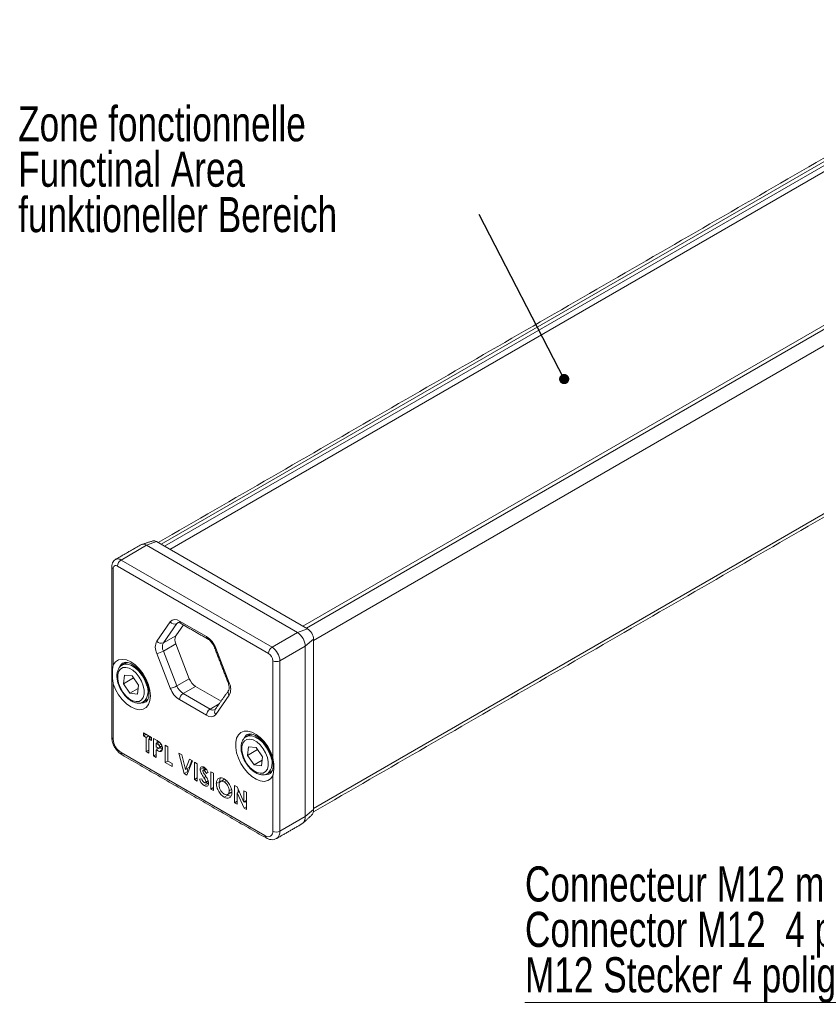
# Model space of a CAD drawing. Header units: millimetres. Extents: x 15 to 405, y 45 to 287.
# Tile 2 of 8: x 163 to 242, y 45 to 143. Entities that reach past the tile are written whole.
import ezdxf

# ---------------------------------------------------------------- set-up
doc = ezdxf.new("R2010")
doc.units = ezdxf.units.MM
doc.styles.add('SLDTEXTSTYLE0', font='TXT', dxfattribs={"width": 0.75})
doc.dimstyles.new('SLDDIMSTYLE2', dxfattribs={"dimtxt": 0, "dimasz": 1.016, "dimexe": 0, "dimexo": 0.0625, "dimgap": 0, "dimtad": 0, "dimtih": 1, "dimtoh": 1, "dimdec": 0, "dimrnd": 1e-09, "dimzin": 0, "dimdsep": 46, "dimtxsty": 'Standard', "dimblk1": 'DOT', "dimblk2": 'DOT', "dimsah": 1, "dimcen": 0.09, "dimadec": 0, "dimazin": 0, "dimtfac": 1.016, "dimtdec": 0, "dimtofl": 0, "dimtmove": 0, "dimatfit": 3, "dimldrblk": 'DOT', "dimfxl": 0, "dimtolj": 1, "dimtzin": 0, "dimarcsym": 0})

# ---------------------------------------------------------------- blocks, each defined once
blk = doc.blocks.new('SW_NOTE_0')
at = {"color": 0, "linetype": 'Continuous', "lineweight": 0, "char_height": 3.5, "attachment_point": 1, "style": 'SLDTEXTSTYLE0'}
for s, insert in [('Zone fonctionnelle', (-45.974, 10.795)), ('Functinal Area', (-45.974, 6.269)), ('funktioneller Bereich', (-45.974, 1.743))]:
    blk.add_mtext(s, dxfattribs=dict(at, insert=insert))
blk = doc.blocks.new('_DOT')
at = {"color": 0, "linetype": 'ByBlock', "lineweight": -2}
blk.add_line((-0.5, 0), (-1, 0), dxfattribs=at)
at = {"color": 0, "linetype": 'ByBlock', "const_width": 0.5}
blk.add_lwpolyline([(-0.25, 0, 1), (0.25, 0, 1)], format="xyb", close=True, dxfattribs=at)
blk = doc.blocks.new('SW_NOTE_1')
at = {"color": 0, "linetype": 'Continuous', "lineweight": 0}
for p, q in [((-68.214, 0), (0, 0)), ((0, 0), (-68.214, 0)), ((-68.214, 0), (0, 0)), ((0, 0), (-68.214, 0)), ((-68.214, 0), (0, 0)), ((0, 0), (-68.214, 0))]:
    blk.add_line(p, q, dxfattribs=at)
at = {"color": 0, "linetype": 'Continuous', "lineweight": 0, "char_height": 3.5, "attachment_point": 1, "style": 'SLDTEXTSTYLE0'}
for s, insert in [('Connecteur M12 mâle 4 pôles', (-68.212, 13.566)), ('Connector M12  4 poles male', (-68.212, 9.04)), ('M12 Stecker 4 polig', (-68.212, 4.514))]:
    blk.add_mtext(s, dxfattribs=dict(at, insert=insert))

msp = doc.modelspace()

# ---------------------------------------------------------------- linework, layer by layer
at = {"color": 7, "linetype": 'Continuous', "lineweight": 15}
for p, q in [((267.1669, 143.1247), (176.7987, 90.9563)), ((177.1523, 90.7522), (267.5205, 142.9206)), ((177.6827, 90.446), (267.5912, 142.3491)), ((190.9409, 82.7922), (281.3091, 134.9607)), ((191.2944, 82.5881), (281.6626, 134.7566)), ((282.3697, 133.5318), (192.0015, 81.3633)), ((192.0015, 64.6243), (282.3697, 116.7927)), ((172.8035, 89.3847), (175.3365, 90.847)), ((175.3365, 90.847), (176.3391, 91.2216)), ((190.3979, 82.1523), (175.3365, 90.847)), ((176.3391, 91.2216), (191.4005, 82.5269)), ((172.8035, 89.3847), (187.8649, 80.69)), ((172.0257, 88.5274), (172.0257, 78.9295)), ((187.5114, 80.0776), (172.45, 88.7724)), ((176.3677, 81.3053), (177.7149, 83.2221)), ((178.3746, 83.0453), (177.0274, 81.1285)), ((179.0174, 82.9135), (178.2649, 81.8429)), ((178.5056, 83.1209), (178.3746, 83.0453)), ((178.6335, 83.3043), (181.3279, 81.7488)), ((191.4005, 82.5269), (190.3979, 82.1523)), ((178.2649, 81.8429), (177.0274, 81.1285)), ((187.8649, 80.69), (190.3979, 82.1523)), ((192.0015, 81.4858), (191.1757, 80.805)), ((192.0015, 81.4858), (192.0015, 64.5018)), ((178.2649, 81.0263), (177.0274, 80.312)), ((178.2649, 81.0263), (179.6121, 77.554)), ((182.2465, 80.6061), (183.5937, 77.1338)), ((188.6427, 79.3428), (191.1757, 80.805)), ((191.1757, 63.821), (191.1757, 80.805)), ((177.7149, 76.6082), (176.3677, 80.0805)), ((177.0274, 80.312), (178.3746, 76.8396)), ((187.9356, 69.7449), (187.9356, 79.3428)), ((188.6427, 79.3428), (188.6427, 62.3587)), ((173.1455, 77.9212), (173.0393, 77.0477)), ((174.0481, 77.6301), (173.0393, 77.0477)), ((173.8998, 77.847), (173.1455, 77.9212)), ((174.5477, 76.8992), (173.8998, 77.847)), ((179.6121, 77.554), (178.3746, 76.8396)), ((172.0257, 77.0585), (172.0257, 71.5433)), ((173.0393, 77.0477), (173.6872, 76.1)), ((174.5081, 76.5739), (173.6872, 76.1)), ((174.4415, 76.0257), (174.5477, 76.8992)), ((180.2245, 76.7922), (178.987, 76.0779)), ((180.2245, 76.7922), (182.7775, 75.3184)), ((173.6872, 76.1), (174.4415, 76.0257)), ((178.987, 76.0779), (181.6815, 74.5224)), ((183.5937, 75.909), (182.2465, 73.9921)), ((175.0327, 75.2352), (175.0566, 75.2496)), ((181.3279, 73.91), (178.6335, 75.4655)), ((182.5845, 75.0437), (181.6815, 74.5224)), ((175.0333, 72.174), (175.8392, 71.7088)), ((175.0333, 71.8638), (175.0333, 72.174)), ((175.302, 72.0189), (175.0333, 71.8638)), ((175.302, 71.7087), (175.0333, 71.8638)), ((175.5706, 71.8638), (175.302, 71.7087)), ((175.302, 70.2906), (175.302, 71.7087)), ((175.8392, 71.7087), (175.5706, 71.5536)), ((175.6555, 71.6026), (175.6555, 71.8148)), ((175.8392, 71.7088), (175.8392, 71.3985)), ((175.5706, 71.5536), (175.5706, 70.1355)), ((175.8392, 71.3985), (175.5706, 71.5536)), ((176.0503, 71.5869), (176.3501, 71.4138)), ((176.0503, 69.8586), (176.0503, 71.5869)), ((176.5739, 71.2688), (176.319, 71.1216)), ((176.319, 71.1216), (176.319, 70.7671)), ((176.4035, 71.0728), (176.319, 71.1216)), ((176.319, 70.7671), (176.414, 70.7122)), ((176.6725, 70.661), (176.319, 70.4569)), ((176.6361, 71.2071), (176.4035, 71.0728)), ((176.4039, 71.1706), (176.4039, 71.379)), ((176.4039, 70.5059), (176.4039, 70.7181)), ((176.793, 71.0435), (176.5939, 70.9286)), ((176.8766, 70.8643), (176.6644, 70.7418)), ((177.2016, 70.9223), (177.4703, 70.7672)), ((177.2016, 69.1939), (177.2016, 70.9223)), ((177.4703, 70.7672), (177.4703, 69.3491)), ((185.5199, 70.7777), (185.4136, 69.9041)), ((186.2741, 70.7034), (185.5199, 70.7777)), ((186.9221, 69.7557), (186.2741, 70.7034)), ((172.8035, 70.1961), (187.1578, 61.9096)), ((175.5706, 70.4457), (175.302, 70.2906)), ((175.5706, 70.1355), (175.302, 70.2906)), ((176.319, 70.0136), (176.0503, 69.8586)), ((176.319, 69.7035), (176.0503, 69.8586)), ((176.319, 70.4569), (176.319, 69.7035)), ((176.9163, 70.476), (176.6239, 70.3071)), ((178.5736, 70.1302), (178.8605, 69.9646)), ((179.1154, 68.0891), (178.5736, 70.1302)), ((178.8605, 69.9646), (179.2452, 68.5148)), ((186.4224, 70.4865), (185.4136, 69.9041)), ((185.4136, 69.9041), (186.0616, 68.9564)), ((186.8158, 68.8822), (186.9221, 69.7557)), ((177.4703, 69.349), (177.2016, 69.1939)), ((177.8924, 68.7951), (177.2016, 69.1939)), ((177.4703, 69.3491), (177.8924, 69.1054)), ((177.8924, 69.1054), (177.8924, 68.7951)), ((179.2452, 68.5148), (179.6308, 69.5199)), ((179.5988, 68.7189), (179.2452, 68.5148)), ((179.9168, 69.3548), (179.3741, 67.9398)), ((179.5988, 68.7189), (179.8561, 69.3899)), ((179.6308, 69.5199), (179.9168, 69.3548)), ((180.1183, 69.2385), (180.3869, 69.0834)), ((180.1183, 67.5102), (180.1183, 69.2385)), ((180.3869, 69.0834), (180.3869, 67.3551)), ((181.0475, 68.7163), (180.694, 68.5122)), ((186.8825, 69.4303), (186.0616, 68.9564)), ((186.0616, 68.9564), (186.8158, 68.8822)), ((179.4689, 68.2932), (179.1154, 68.0891)), ((179.3741, 67.9398), (179.1154, 68.0891)), ((179.4689, 68.2932), (179.3882, 68.5974)), ((179.5023, 68.274), (179.4689, 68.2932)), ((181.273, 67.8044), (181.0711, 67.6879)), ((181.2934, 68.5363), (181.0837, 68.4153)), ((181.4913, 68.2247), (181.299, 68.1137)), ((181.4999, 68.21), (181.299, 68.1137)), ((181.7685, 68.2859), (182.0372, 68.1308)), ((181.7685, 66.5575), (181.7685, 68.2859)), ((182.0372, 68.1308), (182.0372, 66.4024)), ((187.4071, 68.0916), (187.431, 68.106)), ((187.9356, 62.3587), (187.9356, 67.8739)), ((180.3869, 67.6653), (180.1183, 67.5102)), ((180.3869, 67.3551), (180.1183, 67.5102)), ((180.6172, 67.5459), (180.8535, 67.5733)), ((181.4424, 67.1097), (181.0888, 66.9056)), ((181.484, 67.399), (181.2696, 67.2752)), ((182.6593, 67.3163), (182.3058, 67.1122)), ((183.3018, 67.3889), (183.0817, 67.2619)), ((184.1287, 66.9234), (184.3707, 66.7837)), ((184.1287, 65.195), (184.1287, 66.9234)), ((184.3707, 66.7837), (185.0498, 65.2543)), ((182.0372, 66.7126), (181.7685, 66.5575)), ((182.0372, 66.4024), (181.7685, 66.5575)), ((183.4416, 65.9556), (183.088, 65.7515)), ((183.8228, 66.5019), (183.5914, 66.3683)), ((184.5917, 66.286), (184.3973, 66.1738)), ((184.3973, 66.1738), (184.3973, 65.0399)), ((185.0746, 64.6489), (184.3973, 66.1738)), ((184.4823, 66.2228), (184.4823, 66.5323)), ((185.0498, 66.3916), (185.3184, 66.2366)), ((185.0498, 65.2543), (185.0498, 66.3916)), ((185.3184, 66.2366), (185.3184, 64.5082)), ((184.3973, 65.3501), (184.1287, 65.195)), ((184.3973, 65.0399), (184.1287, 65.195)), ((185.3184, 65.4094), (185.0498, 65.2543)), ((185.3184, 64.7896), (185.0746, 64.6489)), ((185.3184, 65.1002), (185.2091, 65.3463)), ((185.3184, 64.5082), (185.0746, 64.6489)), ((188.6427, 62.3587), (191.1757, 63.821)), ((192.0015, 64.5018), (191.1757, 63.821))]:
    msp.add_line(p, q, dxfattribs=at)
at = {"color": 7, "linetype": 'Continuous', "lineweight": 15, "flags": 128}
for points in [[(182.1339, 80.6294), (182.1359, 80.6253), (182.1562, 80.6112), (182.1935, 80.6047), (182.2465, 80.6061)], [(172.0257, 78.9295), (172.2522, 79.2323), (172.5571, 79.4204), (172.9248, 79.4839), (173.3367, 79.4198), (173.7718, 79.2313), (174.2081, 78.928), (174.6232, 78.5253), (174.9962, 78.0436), (175.308, 77.5076), (175.5428, 76.9444), (175.6886, 76.3826), (175.738, 75.8509)], [(175.0182, 76.8529), (174.845, 77.2989), (174.6002, 77.7228), (174.3004, 78.0956), (173.966, 78.3919), (173.6199, 78.5915), (173.2856, 78.6809), (172.986, 78.6539), (172.7413, 78.5124), (172.5684, 78.2661), (172.4789, 77.9316), (172.4791, 77.5318), (172.5688, 77.094), (172.742, 76.648), (172.9868, 76.2242), (173.2866, 75.8514), (173.621, 75.5551), (173.9671, 75.3554), (174.3014, 75.2661), (174.601, 75.293), (174.8457, 75.4345), (175.0186, 75.6809), (175.108, 76.0154), (175.1079, 76.4151), (175.0182, 76.8529)], [(175.3583, 76.9389), (175.1715, 77.4244), (174.9093, 77.888), (174.5881, 78.3006), (174.228, 78.6362), (173.8518, 78.8737), (173.483, 78.9982), (173.1448, 79.0019), (172.9022, 78.9126)], [(175.738, 75.8509), (175.6886, 75.3763), (175.5428, 74.9829), (175.308, 74.6908), (174.9962, 74.5147), (174.6232, 74.4637), (174.2081, 74.5403), (173.7718, 74.7406), (173.3367, 75.0545), (172.9248, 75.466), (172.5571, 75.9542), (172.2522, 76.4942), (172.0257, 77.0585)], [(183.4811, 77.1571), (183.4832, 77.153), (183.5034, 77.1389), (183.5407, 77.1324), (183.5937, 77.1338)], [(174.7953, 75.1256), (175.0508, 75.1438), (175.2777, 75.2323)], [(187.9356, 67.8739), (187.7198, 67.581), (187.4312, 67.3936), (187.0834, 67.3204), (186.6927, 67.3648), (186.2774, 67.5248), (185.8569, 67.7928), (185.451, 68.1564), (185.0787, 68.5985), (184.7575, 69.0982), (184.5024, 69.6323), (184.3254, 70.1756), (184.2348, 70.7028), (184.2348, 71.189), (184.3254, 71.6115), (184.5024, 71.9504), (184.7575, 72.19), (185.0787, 72.3189), (185.451, 72.3311), (185.8569, 72.226), (186.2774, 72.0086), (186.6927, 71.6891), (187.0834, 71.2824), (187.4312, 70.8076), (187.7198, 70.2869), (187.9356, 69.7449)], [(187.7326, 69.7953), (187.5459, 70.2809), (187.2837, 70.7445), (186.9624, 71.157), (186.6024, 71.4926), (186.2262, 71.7301), (185.8574, 71.8546), (185.5192, 71.8584), (185.2766, 71.769)], [(187.3926, 69.7094), (187.2194, 70.1554), (186.9746, 70.5792), (186.6748, 70.952), (186.3404, 71.2483), (185.9943, 71.4479), (185.66, 71.5373), (185.3603, 71.5104), (185.1157, 71.3689), (184.9428, 71.1225), (184.8533, 70.788), (184.8535, 70.3883), (184.9432, 69.9505), (185.1163, 69.5044), (185.3612, 69.0806), (185.661, 68.7078), (185.9953, 68.4115), (186.3414, 68.2119), (186.6757, 68.1225), (186.9754, 68.1495), (187.22, 68.291), (187.393, 68.5373), (187.4824, 68.8718), (187.4823, 69.2716), (187.3926, 69.7094)], [(187.1696, 67.982), (187.4252, 68.0003), (187.652, 68.0887)]]:
    msp.add_lwpolyline(points, dxfattribs=at)
at = {"color": 7, "linetype": 'Continuous', "lineweight": 15}
for centre, radius, start, end in [((176.0809, 90.8484), 0.4538, 55.327041, 104.091962), ((175.0143, 90.3972), 0.5533, 54.382423, 114.307119), ((172.4829, 88.9487), 0.5412, 53.671775, 115.34705), ((173.2176, 88.7374), 0.7684, 122.605478, 177.394522), ((172.1295, 88.7564), 0.2515, 185.710496, 245.623974), ((172.2844, 88.5693), 0.262, 50.796715, 189.214037), ((178.2162, 82.7935), 0.6595, 50.751832, 139.467204), ((178.154, 83.5415), 0.543, 216.025685, 293.972043), ((178.6622, 82.848), 0.3488, 119.896167, 145.5403), ((178.8785, 83.2772), 0.2465, 173.701152, 234.986667), ((190.6966, 81.4265), 1.3063, 2.605478, 57.394522), ((179.0815, 81.4346), 0.913, 153.43643, 206.56357), ((181.5792, 81.7243), 0.2525, 174.438561, 233.628466), ((180.0863, 79.8102), 2.3021, 20.227114, 57.362029), ((189.487, 80.7282), 1.6905, 2.605478, 57.394522), ((177.5926, 80.6929), 1.3695, 153.43643, 206.56357), ((176.8068, 81.6246), 0.543, 216.025685, 293.972043), ((177.844, 80.7202), 0.913, 153.43643, 206.56357), ((188.279, 80.0427), 0.7684, 122.605478, 177.394522), ((186.954, 79.2659), 1.6905, 2.605478, 57.394522), ((176.0765, 81.9663), 1.9082, 278.777932, 299.890465), ((187.0145, 79.3009), 0.9221, 2.605478, 57.394522), ((173.4539, 78.4051), 0.8405, 121.271735, 154.277703), ((188.2892, 80.0251), 0.7685, 242.609672, 297.390328), ((181.0522, 78.0846), 1.5348, 200.227114, 237.362029), ((174.0238, 76.3056), 1.4771, 314.361905, 25.387441), ((177.4237, 78.494), 1.9082, 278.777932, 299.890465), ((179.8751, 77.4041), 2.3021, 200.227114, 237.362029), ((179.8148, 77.3703), 1.5348, 200.227114, 237.362029), ((182.3688, 76.5214), 1.3695, 333.43643, 26.56357), ((179.4011, 75.4305), 0.7684, 122.605478, 177.394522), ((183.896, 76.1921), 0.4142, 149.816854, 223.115744), ((182.0955, 73.8751), 0.7684, 122.605478, 177.394522), ((181.7452, 74.4208), 0.6595, 230.751832, 319.467204), ((181.9749, 74.9345), 0.5059, 234.551473, 293.933902), ((182.5314, 74.2733), 0.4002, 148.269431, 224.616946), ((172.1295, 71.7724), 0.2515, 185.694799, 245.625342), ((185.8282, 71.2615), 0.8405, 121.271735, 154.277703), ((173.7145, 71.6202), 1.6905, 182.605478, 237.394522), ((173.0486, 70.1691), 0.2465, 173.701152, 234.986667), ((186.3982, 69.1621), 1.4771, 314.361905, 25.387441), ((190.3917, 63.7344), 0.7888, 305.013333, 6.298848), ((191.283, 64.443), 0.7209, 315.905592, 4.676285), ((187.3956, 61.8793), 0.2397, 172.742255, 235.962727), ((187.4615, 62.2818), 0.4804, 230.796715, 9.214037), ((188.2892, 63.0411), 0.7685, 242.609672, 297.390328), ((187.841, 62.28), 0.8056, 305.849959, 5.607129)]:
    msp.add_arc(centre, radius, start, end, dxfattribs=at)
for points in [[(266.7759, 143.2371), (176.5059, 91.1253)], [(191.978, 64.2724), (282.1626, 116.3349)], [(175.9704, 91.2886), (174.8595, 90.9336)], [(174.7866, 90.9015), (172.2536, 89.4392)], [(171.8793, 88.7315), (171.8793, 71.7474)], [(178.737, 83.0753), (181.4315, 81.5199)], [(182.1339, 80.6294), (183.4811, 77.1571)], [(173.3661, 79.1804), (172.9079, 78.9159)], [(183.5382, 76.4006), (182.1909, 74.4838)], [(175.0327, 75.2352), (175.4833, 75.4953)], [(185.7405, 72.0369), (185.2822, 71.7723)], [(176.6248, 70.647), (176.9017, 70.8068)], [(172.9071, 69.9672), (187.2614, 61.6806)], [(181.2558, 68.5807), (180.9915, 68.4282)], [(187.4071, 68.0916), (187.8577, 68.3518)], [(181.23, 67.1944), (181.5046, 67.3529)], [(181.4424, 67.1097), (181.2866, 67.227)], [(183.0754, 67.505), (182.7218, 67.3009)], [(183.4416, 65.9556), (183.3697, 66.0146)], [(183.442, 66.0272), (183.7955, 66.2313)], [(190.9378, 63.1568), (191.8008, 63.9414)], [(188.3113, 61.6262), (190.8443, 63.0884)]]:
    msp.add_open_spline(points, degree=1, dxfattribs=at)
for points, knots in [([(172.2578, 89.4269), (172.1982, 89.3911), (172.0623, 89.3096), (171.9369, 89.0921), (171.884, 88.8896), (171.8803, 88.7669), (171.8793, 88.7315)], [0, 0, 0, 0, 0.2470527, 0.562414, 0.8737195, 1, 1, 1, 1]), ([(178.4894, 83.1498), (178.4884, 83.1501), (178.4861, 83.1506), (178.5552, 83.1607), (178.6767, 83.1037), (178.737, 83.0753)], [0, 0, 0, 0, 0.287806, 0.6460846, 1, 1, 1, 1]), ([(181.4315, 81.5199), (181.4654, 81.4987), (181.5647, 81.4365), (181.748, 81.2693), (181.946, 81.0131), (182.0701, 80.7866), (182.1218, 80.6592), (182.1339, 80.6294)], [0, 0, 0, 0, 0.1343706, 0.3940459, 0.6611231, 0.9206381, 1, 1, 1, 1]), ([(172.0257, 77.0585), (172.0255, 77.06), (172.0127, 77.1352), (171.9914, 77.2842), (171.9693, 77.5041), (171.9554, 77.7211), (171.9495, 77.9033), (171.948, 78.0809), (171.9506, 78.2538), (171.9603, 78.4493), (171.9774, 78.6392), (171.9998, 78.7973), (172.018, 78.8931), (172.0255, 78.9283), (172.0257, 78.9295)], [0, 0, 0, 0, 0.0021215, 0.1104059, 0.21893, 0.3281524, 0.4376262, 0.5000001, 0.6082854, 0.716828, 0.826109, 0.9356299, 0.9978785, 1, 1, 1, 1]), ([(172.9048, 78.9037), (172.8866, 78.8962), (172.771, 78.8491), (172.6153, 78.6644), (172.4602, 78.3725), (172.3878, 78.0098), (172.3951, 77.5965), (172.486, 77.1492), (172.6552, 76.6959), (172.8923, 76.2622), (173.1851, 75.8702), (173.5199, 75.5401), (173.8822, 75.2901), (174.2454, 75.1405), (174.5868, 75.1005), (174.8654, 75.1385), (175.0024, 75.2303), (175.0551, 75.2656)], [0, 0, 0, 0, 0.0127935, 0.0813165, 0.1495988, 0.2207023, 0.2948558, 0.3701889, 0.445377, 0.5204014, 0.5955069, 0.6709251, 0.7469768, 0.8238826, 0.8928416, 0.9588046, 1, 1, 1, 1]), ([(173.0239, 79.1186), (173.0617, 79.14), (173.1427, 79.186), (173.3321, 79.1958), (173.5938, 79.1419), (173.903, 78.9997), (174.2378, 78.7649), (174.569, 78.4501), (174.8783, 78.0681), (175.1482, 77.6369), (175.3637, 77.1788), (175.5123, 76.7208), (175.5826, 76.3403), (175.5891, 76.1331), (175.5916, 76.055)], [0, 0, 0, 0, 0.07519205, 0.16127273, 0.24319851, 0.33066298, 0.41748948, 0.50482184, 0.59301711, 0.68180761, 0.77077061, 0.85934638, 0.94704267, 1, 1, 1, 1]), ([(183.4811, 77.1571), (183.4995, 77.1056), (183.5536, 76.9545), (183.5955, 76.719), (183.5857, 76.5046), (183.552, 76.4215), (183.5406, 76.4043), (183.5382, 76.4006)], [0, 0, 0, 0, 0.1394909, 0.4096484, 0.6721901, 0.9299621, 1, 1, 1, 1]), ([(175.5916, 76.055), (175.5898, 75.9928), (175.5846, 75.8119), (175.5308, 75.5642), (175.4246, 75.3612), (175.3443, 75.264), (175.2826, 75.2403), (175.271, 75.2359)], [0, 0, 0, 0, 0.1378326, 0.4003089, 0.663346, 0.9371218, 1, 1, 1, 1]), ([(182.1909, 74.4838), (182.1878, 74.4796), (182.1818, 74.472), (182.18, 74.4725), (182.1791, 74.4727)], [0, 0, 0, 0, 0.53953292, 1, 1, 1, 1]), ([(171.8793, 71.7474), (171.8824, 71.6739), (171.8909, 71.4713), (171.978, 71.1285), (172.1542, 70.7394), (172.4001, 70.3858), (172.659, 70.1261), (172.8386, 70.0111), (172.9071, 69.9672)], [0, 0, 0, 0, 0.1090913, 0.3006701, 0.4920555, 0.6841656, 0.8794744, 1, 1, 1, 1]), ([(185.2792, 71.7601), (185.261, 71.7527), (185.1454, 71.7056), (184.9896, 71.5209), (184.8346, 71.2289), (184.7621, 70.8662), (184.7694, 70.4529), (184.8604, 70.0056), (185.0295, 69.5524), (185.2667, 69.1186), (185.5594, 68.7267), (185.8942, 68.3965), (186.2565, 68.1465), (186.6197, 67.9969), (186.9611, 67.9569), (187.2398, 67.995), (187.3768, 68.0867), (187.4295, 68.122)], [0, 0, 0, 0, 0.0127935, 0.0813165, 0.1495988, 0.2207023, 0.2948558, 0.3701889, 0.445377, 0.5204014, 0.5955069, 0.6709251, 0.7469768, 0.8238826, 0.8928416, 0.9588046, 1, 1, 1, 1]), ([(185.3983, 71.975), (185.4361, 71.9965), (185.5171, 72.0424), (185.7064, 72.0522), (185.9682, 71.9984), (186.2774, 71.8561), (186.6121, 71.6213), (186.9434, 71.3065), (187.2527, 70.9245), (187.5226, 70.4933), (187.7381, 70.0353), (187.8867, 69.5772), (187.957, 69.1967), (187.9635, 68.9895), (187.966, 68.9114)], [0, 0, 0, 0, 0.075192, 0.1612727, 0.2431985, 0.330663, 0.4174895, 0.5048218, 0.5930171, 0.6818076, 0.7707706, 0.8593464, 0.9470427, 1, 1, 1, 1]), ([(176.3501, 71.4138), (176.4274, 71.3685), (176.5811, 71.2784), (176.7947, 71.0744), (176.9172, 70.8067), (176.9277, 70.6599), (176.933, 70.5864)], [0, 0, 0, 0, 0.2818219, 0.5601999, 0.779681, 1, 1, 1, 1]), ([(176.5939, 70.9286), (176.5592, 70.961), (176.4971, 71.0191), (176.4322, 71.0563), (176.4035, 71.0728)], [0, 0, 0, 0, 0.5585255, 1, 1, 1, 1]), ([(176.414, 70.7122), (176.4713, 70.6773), (176.5429, 70.6336), (176.6166, 70.6395), (176.6448, 70.6597), (176.6618, 70.695), (176.6635, 70.7262), (176.6644, 70.7418)], [0, 0, 0, 0, 0.4993563, 0.6245405, 0.7496889, 0.8747929, 1, 1, 1, 1]), ([(176.6644, 70.7418), (176.6635, 70.7588), (176.6617, 70.7926), (176.6423, 70.8599), (176.6122, 70.9026), (176.5939, 70.9286)], [0, 0, 0, 0, 0.281139, 0.5616949, 1, 1, 1, 1]), ([(176.9067, 70.5425), (176.8736, 70.5563), (176.796, 70.5887), (176.7175, 70.6346), (176.6725, 70.661)], [0, 0, 0, 0, 0.4260288, 1, 1, 1, 1]), ([(176.6239, 70.3071), (176.5673, 70.3303), (176.4661, 70.3718), (176.364, 70.4308), (176.319, 70.4569)], [0, 0, 0, 0, 0.55960662, 1, 1, 1, 1]), ([(176.933, 70.5864), (176.9291, 70.5297), (176.9214, 70.4163), (176.8418, 70.3201), (176.7373, 70.2872), (176.6617, 70.3005), (176.6239, 70.3071)], [0, 0, 0, 0, 0.2799435, 0.5592506, 0.7795417, 1, 1, 1, 1]), ([(187.9356, 69.7449), (187.9359, 69.7434), (187.9613, 69.5944), (188.0068, 69.3028), (188.0326, 68.9816), (188.0373, 68.6671), (188.0207, 68.3594), (187.9752, 68.0676), (187.9433, 67.9103), (187.9359, 67.8751), (187.9356, 67.8739)], [0, 0, 0, 0, 0.002122, 0.2189248, 0.4376113, 0.5000006, 0.7168181, 0.9356141, 0.997878, 1, 1, 1, 1]), ([(180.694, 68.5122), (180.7011, 68.5739), (180.7153, 68.6975), (180.8238, 68.7776), (180.9522, 68.7894), (181.0419, 68.7457), (181.0867, 68.7238)], [0, 0, 0, 0, 0.2793899, 0.5591454, 0.7794498, 1, 1, 1, 1]), ([(181.0962, 68.4886), (181.0897, 68.5037), (181.0562, 68.5816), (181.0514, 68.6562), (181.0475, 68.7163)], [0, 0, 0, 0, 0.1943159, 1, 1, 1, 1]), ([(181.0867, 68.7238), (181.1329, 68.6922), (181.2253, 68.6289), (181.373, 68.4492), (181.4517, 68.3008), (181.4999, 68.21)], [0, 0, 0, 0, 0.2798611, 0.5596448, 1, 1, 1, 1]), ([(187.966, 68.9114), (187.9642, 68.8492), (187.959, 68.6684), (187.9051, 68.4207), (187.7989, 68.2176), (187.7187, 68.1204), (187.6569, 68.0967), (187.6454, 68.0923)], [0, 0, 0, 0, 0.13783264, 0.40030891, 0.66334598, 0.93712183, 1, 1, 1, 1]), ([(181.0711, 67.6879), (180.9754, 67.8353), (180.8422, 68.0406), (180.7133, 68.3314), (180.7004, 68.452), (180.694, 68.5122)], [0, 0, 0, 0, 0.5608505, 0.7807032, 1, 1, 1, 1]), ([(181.0837, 68.4153), (181.0675, 68.4234), (181.035, 68.4396), (180.9962, 68.4337), (180.9679, 68.413), (180.9644, 68.3856), (180.9626, 68.372)], [0, 0, 0, 0, 0.28032042, 0.56011907, 0.78052745, 1, 1, 1, 1]), ([(180.9626, 68.372), (180.9642, 68.3544), (180.967, 68.3228), (180.9812, 68.2895), (180.9875, 68.2749)], [0, 0, 0, 0, 0.5592384, 1, 1, 1, 1]), ([(180.9875, 68.2749), (181.0239, 68.2104), (181.0889, 68.0952), (181.1596, 67.9837), (181.1908, 67.9346)], [0, 0, 0, 0, 0.5597674, 1, 1, 1, 1]), ([(181.299, 68.1137), (181.2678, 68.1791), (181.2243, 68.2703), (181.1441, 68.3721), (181.1038, 68.4009), (181.0837, 68.4153)], [0, 0, 0, 0, 0.5598003, 0.7801169, 1, 1, 1, 1]), ([(181.1908, 67.9346), (181.2275, 67.8771), (181.2931, 67.7744), (181.3559, 67.6699), (181.3835, 67.6238)], [0, 0, 0, 0, 0.5600451, 1, 1, 1, 1]), ([(181.0888, 66.9056), (181.0324, 66.9432), (180.9196, 67.0184), (180.7379, 67.2418), (180.663, 67.4306), (180.6172, 67.5459)], [0, 0, 0, 0, 0.2804601, 0.5603991, 1, 1, 1, 1]), ([(180.8535, 67.5733), (180.8863, 67.4942), (180.9321, 67.3839), (181.0267, 67.2608), (181.0747, 67.227), (181.0987, 67.2101)], [0, 0, 0, 0, 0.5594069, 0.7798687, 1, 1, 1, 1]), ([(181.2696, 67.2752), (181.2631, 67.3147), (181.2499, 67.3941), (181.1678, 67.5342), (181.1078, 67.6296), (181.0711, 67.6879)], [0, 0, 0, 0, 0.27777553, 0.55833318, 1, 1, 1, 1]), ([(181.5383, 67.1381), (181.5311, 67.0669), (181.5169, 66.9245), (181.3932, 66.8304), (181.2422, 66.8289), (181.14, 66.88), (181.0888, 66.9056)], [0, 0, 0, 0, 0.2796204, 0.5589583, 0.7792235, 1, 1, 1, 1]), ([(181.0987, 67.2101), (181.1218, 67.199), (181.168, 67.1767), (181.2229, 67.1861), (181.2624, 67.2166), (181.2672, 67.2557), (181.2696, 67.2752)], [0, 0, 0, 0, 0.280345, 0.5601946, 0.7804347, 1, 1, 1, 1]), ([(181.3835, 67.6238), (181.4323, 67.5313), (181.5194, 67.3661), (181.5325, 67.2078), (181.5383, 67.1381)], [0, 0, 0, 0, 0.5602086, 1, 1, 1, 1]), ([(182.3058, 67.1122), (182.3197, 67.2372), (182.3476, 67.4871), (182.5567, 67.6649), (182.8146, 67.695), (182.9955, 67.6114), (183.0859, 67.5697)], [0, 0, 0, 0, 0.27963823, 0.55921424, 0.77966746, 1, 1, 1, 1]), ([(183.088, 65.7515), (182.9718, 65.8333), (182.7394, 65.9968), (182.4851, 66.3946), (182.3298, 66.7829), (182.3138, 67.0024), (182.3058, 67.1122)], [0, 0, 0, 0, 0.2796236, 0.5591796, 0.7795587, 1, 1, 1, 1]), ([(183.0817, 67.2619), (183.0055, 67.2959), (182.853, 67.3639), (182.6844, 67.2972), (182.5876, 67.1528), (182.5788, 67.0196), (182.5744, 66.953)], [0, 0, 0, 0, 0.2795868, 0.5591059, 0.7793511, 1, 1, 1, 1]), ([(182.5744, 66.953), (182.5833, 66.8472), (182.5991, 66.658), (182.7098, 66.4684), (182.7585, 66.3848)], [0, 0, 0, 0, 0.5594075, 1, 1, 1, 1]), ([(182.6593, 67.3163), (182.6609, 67.4562), (182.6625, 67.597), (182.7327, 67.6615), (182.7331, 67.662)], [0, 0, 0, 0, 0.9931815, 1, 1, 1, 1]), ([(183.5914, 66.3683), (183.5831, 66.4609), (183.5664, 66.6461), (183.4289, 66.9218), (183.2608, 67.14), (183.1414, 67.2212), (183.0817, 67.2619)], [0, 0, 0, 0, 0.2797487, 0.559458, 0.7796627, 1, 1, 1, 1]), ([(183.0859, 67.5697), (183.2013, 67.4864), (183.4321, 67.3198), (183.6836, 66.9233), (183.8377, 66.5363), (183.8526, 66.3182), (183.8601, 66.2091)], [0, 0, 0, 0, 0.2793673, 0.5591887, 0.7795147, 1, 1, 1, 1]), ([(182.7585, 66.3848), (182.8147, 66.3096), (182.9151, 66.1751), (183.0345, 66.0967), (183.0871, 66.0622)], [0, 0, 0, 0, 0.5593701, 1, 1, 1, 1]), ([(183.0871, 66.0622), (183.1626, 66.029), (183.3137, 65.9627), (183.4785, 66.032), (183.5774, 66.171), (183.5867, 66.3025), (183.5914, 66.3683)], [0, 0, 0, 0, 0.2794638, 0.559182, 0.77947, 1, 1, 1, 1]), ([(183.8601, 66.2091), (183.8473, 66.0838), (183.8218, 65.8333), (183.6125, 65.6591), (183.3587, 65.6224), (183.1783, 65.7084), (183.088, 65.7515)], [0, 0, 0, 0, 0.27966875, 0.55936202, 0.77962177, 1, 1, 1, 1]), ([(183.7875, 65.8618), (183.7609, 65.8571), (183.6586, 65.8393), (183.5338, 65.9061), (183.4416, 65.9556)], [0, 0, 0, 0, 0.2608099, 1, 1, 1, 1]), ([(187.2614, 61.6806), (187.3274, 61.6462), (187.494, 61.5594), (187.7722, 61.4975), (188.0714, 61.5104), (188.2359, 61.5954), (188.3096, 61.6335)], [0, 0, 0, 0, 0.1960149, 0.4947482, 0.7736989, 1, 1, 1, 1])]:
    msp.add_open_spline(points, degree=3, knots=knots, dxfattribs=at)

# ---------------------------------------------------------------- block references
at = {"color": 7, "linetype": 'Continuous', "lineweight": 0}
for name, p in [('SW_NOTE_0', (208.518, 123.8184)), ('SW_NOTE_1', (281.2865, 45.2805))]:
    msp.add_blockref(name, p, dxfattribs=at)

# ---------------------------------------------------------------- leaders
msp.add_leader([(216.9856, 107.4198), (208.518, 123.8184)], dimstyle='SLDDIMSTYLE2', dxfattribs=at)

doc.saveas('drawing.dxf')
